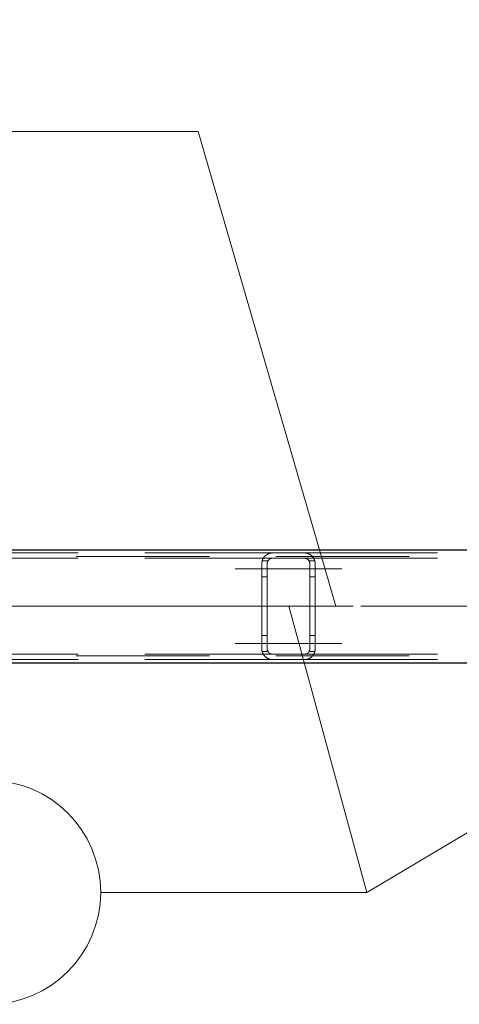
# Model space of a CAD drawing. Header units: millimetres. Extents: x -845 to -83, y 8759 to 9255.
# Tile 11 of 197: x -595.83 to -587.58, y 8807.56 to 8826.03. Entities that reach past the tile are written whole.
import ezdxf

# ---------------------------------------------------------------- set-up
doc = ezdxf.new("R2010")
doc.units = ezdxf.units.MM
doc.header["$LTSCALE"] = 10
doc.linetypes.add('HIDDEN', pattern=[0.375, 0.25, -0.125])
doc.linetypes.add('MITTE', pattern=[2, 1.25, -0.25, 0.25, -0.25])
for name, color, linetype, lineweight in [('PS_Hidden', 2, 'HIDDEN', 9), ('PS_Mid', 5, 'MITTE', 15), ('PS_Pos', 1, 'Continuous', 15), ('PS_Shape', 161, 'Continuous', 30), ('PS_SOLID', 7, 'Continuous', 30)]:
    doc.layers.add(name, color=color, linetype=linetype, lineweight=lineweight)
doc.styles.add('simplex', font='simplex.shx', dxfattribs={"width": 0.75})

# ---------------------------------------------------------------- blocks, each defined once
blk = doc.blocks.new('*X313')
at = {"layer": 'PS_Hidden', "color": 2, "linetype": 'HIDDEN'}
for p, q in [((-639.768, 8815.954), (-540.018, 8815.954)), ((-600.983, 8816.024), (-591.083, 8816.024)), ((-600.983, 8815.924), (-591.083, 8815.924)), ((-591.272, 8815.889), (-591.27, 8815.894)), ((-591.27, 8815.894), (-591.269, 8815.898)), ((-591.269, 8815.898), (-591.267, 8815.903)), ((-591.267, 8815.903), (-591.265, 8815.907)), ((-591.265, 8815.907), (-591.263, 8815.911)), ((-591.263, 8815.911), (-591.261, 8815.915)), ((-591.261, 8815.915), (-591.258, 8815.92)), ((-591.258, 8815.92), (-591.256, 8815.924)), ((-591.256, 8815.924), (-591.254, 8815.928)), ((-591.254, 8815.928), (-591.251, 8815.932)), ((-591.251, 8815.932), (-591.249, 8815.935)), ((-591.249, 8815.935), (-591.246, 8815.939)), ((-591.246, 8815.939), (-591.244, 8815.943)), ((-591.244, 8815.943), (-591.241, 8815.946)), ((-591.241, 8815.946), (-591.238, 8815.95)), ((-591.238, 8815.95), (-591.235, 8815.953)), ((-591.235, 8815.953), (-591.233, 8815.957)), ((-591.233, 8815.957), (-591.23, 8815.96)), ((-591.23, 8815.96), (-591.227, 8815.963)), ((-591.227, 8815.963), (-591.224, 8815.966)), ((-591.224, 8815.966), (-591.221, 8815.969)), ((-591.221, 8815.969), (-591.218, 8815.972)), ((-591.218, 8815.972), (-591.214, 8815.975)), ((-591.214, 8815.975), (-591.211, 8815.977)), ((-591.211, 8815.977), (-591.208, 8815.98)), ((-591.208, 8815.98), (-591.204, 8815.983)), ((-591.204, 8815.983), (-591.2, 8815.986)), ((-591.2, 8815.986), (-591.196, 8815.989)), ((-591.196, 8815.989), (-591.192, 8815.991)), ((-591.192, 8815.991), (-591.188, 8815.994)), ((-591.188, 8815.994), (-591.184, 8815.996)), ((-591.184, 8815.996), (-591.18, 8815.999)), ((-591.18, 8815.999), (-591.176, 8816.001)), ((-591.176, 8816.001), (-591.171, 8816.003)), ((-591.171, 8816.003), (-591.167, 8816.005)), ((-591.167, 8816.005), (-591.162, 8816.008)), ((-591.162, 8816.008), (-591.157, 8816.009)), ((-591.158, 8815.89), (-591.16, 8815.888)), ((-591.157, 8815.891), (-591.158, 8815.89)), ((-591.157, 8816.009), (-591.153, 8816.011)), ((-591.155, 8815.893), (-591.157, 8815.891)), ((-591.154, 8815.895), (-591.155, 8815.893)), ((-591.152, 8815.896), (-591.154, 8815.895)), ((-591.153, 8816.011), (-591.148, 8816.013)), ((-591.151, 8815.898), (-591.152, 8815.896)), ((-591.149, 8815.899), (-591.151, 8815.898)), ((-591.147, 8815.901), (-591.149, 8815.899)), ((-591.148, 8816.013), (-591.143, 8816.015)), ((-591.145, 8815.902), (-591.147, 8815.901)), ((-591.143, 8815.904), (-591.145, 8815.902)), ((-591.143, 8816.015), (-591.137, 8816.016)), ((-591.141, 8815.905), (-591.143, 8815.904)), ((-591.139, 8815.907), (-591.141, 8815.905)), ((-591.137, 8815.908), (-591.139, 8815.907)), ((-591.137, 8816.016), (-591.132, 8816.018)), ((-591.135, 8815.909), (-591.137, 8815.908)), ((-591.132, 8815.911), (-591.135, 8815.909)), ((-591.132, 8816.018), (-591.125, 8816.019)), ((-591.13, 8815.912), (-591.132, 8815.911)), ((-591.128, 8815.913), (-591.13, 8815.912)), ((-591.125, 8815.914), (-591.128, 8815.913)), ((-591.125, 8816.019), (-591.119, 8816.021)), ((-591.123, 8815.916), (-591.125, 8815.914)), ((-591.12, 8815.917), (-591.123, 8815.916)), ((-591.118, 8815.918), (-591.12, 8815.917)), ((-591.119, 8816.021), (-591.112, 8816.022)), ((-591.115, 8815.918), (-591.118, 8815.918)), ((-591.112, 8815.919), (-591.115, 8815.918)), ((-591.112, 8816.022), (-591.106, 8816.023)), ((-591.11, 8815.92), (-591.112, 8815.919)), ((-591.106, 8815.921), (-591.11, 8815.92)), ((-591.106, 8816.023), (-591.098, 8816.023)), ((-591.103, 8815.922), (-591.106, 8815.921)), ((-591.1, 8815.922), (-591.103, 8815.922)), ((-591.097, 8815.923), (-591.1, 8815.922)), ((-591.098, 8816.023), (-591.091, 8816.024)), ((-591.093, 8815.923), (-591.097, 8815.923)), ((-591.09, 8815.924), (-591.093, 8815.923)), ((-591.091, 8816.024), (-591.083, 8816.024)), ((-591.087, 8815.924), (-591.09, 8815.924)), ((-591.083, 8815.924), (-591.087, 8815.924)), ((-591.083, 8816.024), (-590.483, 8816.024)), ((-591.083, 8816.024), (-591.083, 8816.024)), ((-590.483, 8815.924), (-591.083, 8815.924)), ((-590.483, 8816.024), (-580.583, 8816.024)), ((-590.483, 8816.024), (-590.477, 8816.024)), ((-590.483, 8815.924), (-580.583, 8815.924)), ((-590.48, 8815.924), (-590.483, 8815.924)), ((-590.477, 8815.924), (-590.48, 8815.924)), ((-590.477, 8816.024), (-590.47, 8816.023)), ((-590.474, 8815.923), (-590.477, 8815.924)), ((-590.471, 8815.923), (-590.474, 8815.923)), ((-590.467, 8815.923), (-590.471, 8815.923)), ((-590.47, 8816.023), (-590.463, 8816.023)), ((-590.464, 8815.922), (-590.467, 8815.923)), ((-590.461, 8815.921), (-590.464, 8815.922)), ((-590.463, 8816.023), (-590.455, 8816.022)), ((-590.458, 8815.921), (-590.461, 8815.921)), ((-590.455, 8815.92), (-590.458, 8815.921)), ((-590.455, 8816.022), (-590.448, 8816.021)), ((-590.452, 8815.919), (-590.455, 8815.92)), ((-590.449, 8815.918), (-590.452, 8815.919)), ((-590.446, 8815.917), (-590.449, 8815.918)), ((-590.448, 8816.021), (-590.441, 8816.019)), ((-590.443, 8815.915), (-590.446, 8815.917)), ((-590.44, 8815.914), (-590.443, 8815.915)), ((-590.441, 8816.019), (-590.434, 8816.018)), ((-590.437, 8815.913), (-590.44, 8815.914)), ((-590.434, 8815.911), (-590.437, 8815.913)), ((-590.434, 8816.018), (-590.428, 8816.016)), ((-590.432, 8815.91), (-590.434, 8815.911)), ((-590.429, 8815.908), (-590.432, 8815.91)), ((-590.427, 8815.906), (-590.429, 8815.908)), ((-590.428, 8816.016), (-590.422, 8816.014)), ((-590.424, 8815.905), (-590.427, 8815.906)), ((-590.422, 8815.903), (-590.424, 8815.905)), ((-590.422, 8816.014), (-590.416, 8816.012)), ((-590.42, 8815.902), (-590.422, 8815.903)), ((-590.418, 8815.9), (-590.42, 8815.902)), ((-590.416, 8815.898), (-590.418, 8815.9)), ((-590.416, 8816.012), (-590.41, 8816.01)), ((-590.414, 8815.897), (-590.416, 8815.898)), ((-590.413, 8815.895), (-590.414, 8815.897)), ((-590.411, 8815.893), (-590.413, 8815.895)), ((-590.409, 8815.891), (-590.411, 8815.893)), ((-590.41, 8816.01), (-590.404, 8816.008)), ((-590.408, 8815.89), (-590.409, 8815.891)), ((-590.406, 8815.888), (-590.408, 8815.89)), ((-590.404, 8816.008), (-590.399, 8816.005)), ((-590.399, 8816.005), (-590.394, 8816.003)), ((-590.394, 8816.003), (-590.389, 8816)), ((-590.389, 8816), (-590.384, 8815.997)), ((-590.384, 8815.997), (-590.379, 8815.995)), ((-590.379, 8815.995), (-590.374, 8815.992)), ((-590.374, 8815.992), (-590.37, 8815.989)), ((-590.37, 8815.989), (-590.366, 8815.986)), ((-590.366, 8815.986), (-590.362, 8815.983)), ((-590.362, 8815.983), (-590.358, 8815.98)), ((-590.358, 8815.98), (-590.355, 8815.977)), ((-590.355, 8815.977), (-590.351, 8815.974)), ((-590.351, 8815.974), (-590.348, 8815.971)), ((-590.348, 8815.971), (-590.344, 8815.968)), ((-590.344, 8815.968), (-590.341, 8815.965)), ((-590.341, 8815.965), (-590.338, 8815.961)), ((-590.338, 8815.961), (-590.335, 8815.958)), ((-590.335, 8815.958), (-590.332, 8815.955)), ((-590.332, 8815.955), (-590.329, 8815.951)), ((-590.329, 8815.951), (-590.326, 8815.948)), ((-590.326, 8815.948), (-590.323, 8815.944)), ((-590.323, 8815.944), (-590.321, 8815.94)), ((-590.321, 8815.94), (-590.318, 8815.937)), ((-590.318, 8815.937), (-590.315, 8815.933)), ((-590.315, 8815.933), (-590.313, 8815.929)), ((-590.313, 8815.929), (-590.311, 8815.925)), ((-590.311, 8815.925), (-590.308, 8815.921)), ((-590.308, 8815.921), (-590.306, 8815.917)), ((-590.306, 8815.917), (-590.304, 8815.913)), ((-590.304, 8815.913), (-590.302, 8815.909)), ((-590.302, 8815.909), (-590.3, 8815.905)), ((-590.3, 8815.905), (-590.299, 8815.901)), ((-590.299, 8815.901), (-590.297, 8815.897)), ((-590.297, 8815.897), (-590.295, 8815.893)), ((-590.295, 8815.893), (-590.294, 8815.889)), ((-591.283, 8815.834), (-591.282, 8815.84)), ((-591.283, 8815.829), (-591.283, 8815.834)), ((-591.283, 8815.824), (-591.283, 8815.829)), ((-591.283, 8814.224), (-591.283, 8815.824)), ((-591.282, 8815.845), (-591.281, 8815.85)), ((-591.282, 8815.84), (-591.282, 8815.845)), ((-591.281, 8815.855), (-591.28, 8815.86)), ((-591.281, 8815.85), (-591.281, 8815.855)), ((-591.28, 8815.86), (-591.279, 8815.865)), ((-591.279, 8815.865), (-591.278, 8815.87)), ((-591.278, 8815.87), (-591.276, 8815.875)), ((-591.17, 8815.874), (-591.277, 8815.874)), ((-591.276, 8815.875), (-591.275, 8815.88)), ((-591.275, 8815.88), (-591.274, 8815.884)), ((-591.274, 8815.884), (-591.272, 8815.889)), ((-591.182, 8815.836), (-591.183, 8815.833)), ((-591.183, 8815.833), (-591.183, 8815.831)), ((-591.183, 8815.831), (-591.183, 8815.829)), ((-591.183, 8815.829), (-591.183, 8815.826)), ((-591.183, 8815.826), (-591.183, 8815.824)), ((-591.183, 8815.824), (-591.183, 8814.224)), ((-591.183, 8815.824), (-591.183, 8815.824)), ((-591.181, 8815.843), (-591.182, 8815.84)), ((-591.182, 8815.84), (-591.182, 8815.838)), ((-591.182, 8815.838), (-591.182, 8815.836)), ((-591.18, 8815.847), (-591.181, 8815.845)), ((-591.181, 8815.845), (-591.181, 8815.843)), ((-591.179, 8815.852), (-591.18, 8815.849)), ((-591.18, 8815.849), (-591.18, 8815.847)), ((-591.178, 8815.854), (-591.179, 8815.852)), ((-591.177, 8815.858), (-591.178, 8815.856)), ((-591.178, 8815.856), (-591.178, 8815.854)), ((-591.176, 8815.86), (-591.177, 8815.858)), ((-591.175, 8815.863), (-591.176, 8815.86)), ((-591.174, 8815.865), (-591.175, 8815.863)), ((-591.173, 8815.867), (-591.174, 8815.865)), ((-591.172, 8815.869), (-591.173, 8815.867)), ((-591.171, 8815.871), (-591.172, 8815.869)), ((-591.17, 8815.873), (-591.171, 8815.871)), ((-591.169, 8815.875), (-591.17, 8815.873)), ((-591.168, 8815.877), (-591.169, 8815.875)), ((-591.166, 8815.879), (-591.168, 8815.877)), ((-591.165, 8815.881), (-591.166, 8815.879)), ((-591.164, 8815.883), (-591.165, 8815.881)), ((-591.162, 8815.884), (-591.164, 8815.883)), ((-591.161, 8815.886), (-591.162, 8815.884)), ((-591.16, 8815.888), (-591.161, 8815.886)), ((-590.405, 8815.886), (-590.406, 8815.888)), ((-590.403, 8815.884), (-590.405, 8815.886)), ((-590.402, 8815.882), (-590.403, 8815.884)), ((-590.4, 8815.88), (-590.402, 8815.882)), ((-590.399, 8815.878), (-590.4, 8815.88)), ((-590.398, 8815.876), (-590.399, 8815.878)), ((-590.397, 8815.874), (-590.398, 8815.876)), ((-590.396, 8815.872), (-590.397, 8815.874)), ((-590.396, 8815.874), (-590.289, 8815.874)), ((-590.395, 8815.87), (-590.396, 8815.872)), ((-590.394, 8815.868), (-590.395, 8815.87)), ((-590.393, 8815.866), (-590.394, 8815.868)), ((-590.392, 8815.864), (-590.393, 8815.866)), ((-590.391, 8815.862), (-590.392, 8815.864)), ((-590.39, 8815.86), (-590.391, 8815.862)), ((-590.389, 8815.858), (-590.39, 8815.86)), ((-590.388, 8815.856), (-590.389, 8815.858)), ((-590.388, 8815.854), (-590.388, 8815.856)), ((-590.387, 8815.852), (-590.388, 8815.854)), ((-590.387, 8815.85), (-590.387, 8815.852)), ((-590.386, 8815.848), (-590.387, 8815.85)), ((-590.386, 8815.846), (-590.386, 8815.848)), ((-590.385, 8815.844), (-590.386, 8815.846)), ((-590.385, 8815.842), (-590.385, 8815.844)), ((-590.384, 8815.84), (-590.385, 8815.842)), ((-590.384, 8815.838), (-590.384, 8815.84)), ((-590.384, 8815.836), (-590.384, 8815.838)), ((-590.384, 8815.834), (-590.384, 8815.836)), ((-590.383, 8815.832), (-590.384, 8815.834)), ((-590.383, 8815.83), (-590.383, 8815.832)), ((-590.383, 8815.828), (-590.383, 8815.83)), ((-590.383, 8815.826), (-590.383, 8815.828)), ((-590.383, 8815.824), (-590.383, 8815.826)), ((-590.383, 8814.224), (-590.383, 8815.824)), ((-590.294, 8815.889), (-590.292, 8815.884)), ((-590.292, 8815.884), (-590.291, 8815.88)), ((-590.291, 8815.88), (-590.29, 8815.876)), ((-590.29, 8815.876), (-590.289, 8815.872)), ((-590.289, 8815.872), (-590.288, 8815.867)), ((-590.288, 8815.867), (-590.287, 8815.863)), ((-590.287, 8815.863), (-590.286, 8815.859)), ((-590.286, 8815.859), (-590.285, 8815.854)), ((-590.285, 8815.854), (-590.285, 8815.85)), ((-590.285, 8815.85), (-590.284, 8815.845)), ((-590.284, 8815.845), (-590.284, 8815.841)), ((-590.284, 8815.841), (-590.283, 8815.837)), ((-590.283, 8815.837), (-590.283, 8815.832)), ((-590.283, 8815.832), (-590.283, 8815.828)), ((-590.283, 8815.828), (-590.283, 8815.824)), ((-590.283, 8815.824), (-590.283, 8814.224)), ((-591.183, 8815.574), (-591.283, 8815.574)), ((-590.383, 8815.574), (-590.283, 8815.574)), ((-591.183, 8814.474), (-591.283, 8814.474)), ((-590.383, 8814.474), (-590.283, 8814.474)), ((-639.768, 8814.094), (-540.018, 8814.094)), ((-600.983, 8814.124), (-591.083, 8814.124)), ((-591.283, 8814.218), (-591.283, 8814.224)), ((-591.283, 8814.213), (-591.283, 8814.218)), ((-591.282, 8814.208), (-591.283, 8814.213)), ((-591.282, 8814.203), (-591.282, 8814.208)), ((-591.281, 8814.198), (-591.282, 8814.203)), ((-591.281, 8814.193), (-591.281, 8814.198)), ((-591.28, 8814.188), (-591.281, 8814.193)), ((-591.279, 8814.183), (-591.28, 8814.188)), ((-591.278, 8814.178), (-591.279, 8814.183)), ((-591.276, 8814.173), (-591.278, 8814.178)), ((-591.17, 8814.174), (-591.277, 8814.174)), ((-591.275, 8814.168), (-591.276, 8814.173)), ((-591.274, 8814.163), (-591.275, 8814.168)), ((-591.272, 8814.159), (-591.274, 8814.163)), ((-591.27, 8814.154), (-591.272, 8814.159)), ((-591.269, 8814.15), (-591.27, 8814.154)), ((-591.267, 8814.145), (-591.269, 8814.15)), ((-591.265, 8814.141), (-591.267, 8814.145)), ((-591.263, 8814.136), (-591.265, 8814.141)), ((-591.261, 8814.132), (-591.263, 8814.136)), ((-591.258, 8814.128), (-591.261, 8814.132)), ((-591.256, 8814.124), (-591.258, 8814.128)), ((-591.254, 8814.12), (-591.256, 8814.124)), ((-591.251, 8814.116), (-591.254, 8814.12)), ((-591.249, 8814.112), (-591.251, 8814.116)), ((-591.246, 8814.108), (-591.249, 8814.112)), ((-591.244, 8814.105), (-591.246, 8814.108)), ((-591.241, 8814.101), (-591.244, 8814.105)), ((-591.238, 8814.098), (-591.241, 8814.101)), ((-591.235, 8814.094), (-591.238, 8814.098)), ((-591.233, 8814.091), (-591.235, 8814.094)), ((-591.23, 8814.088), (-591.233, 8814.091)), ((-591.227, 8814.085), (-591.23, 8814.088)), ((-591.224, 8814.082), (-591.227, 8814.085)), ((-591.221, 8814.079), (-591.224, 8814.082)), ((-591.218, 8814.076), (-591.221, 8814.079)), ((-591.214, 8814.073), (-591.218, 8814.076)), ((-591.211, 8814.07), (-591.214, 8814.073)), ((-591.208, 8814.067), (-591.211, 8814.07)), ((-591.204, 8814.065), (-591.208, 8814.067)), ((-591.2, 8814.062), (-591.204, 8814.065)), ((-591.196, 8814.059), (-591.2, 8814.062)), ((-591.192, 8814.056), (-591.196, 8814.059)), ((-591.188, 8814.054), (-591.192, 8814.056)), ((-591.184, 8814.051), (-591.188, 8814.054)), ((-591.18, 8814.049), (-591.184, 8814.051)), ((-591.183, 8814.224), (-591.183, 8814.221)), ((-591.183, 8814.221), (-591.183, 8814.219)), ((-591.183, 8814.219), (-591.183, 8814.217)), ((-591.183, 8814.217), (-591.183, 8814.214)), ((-591.183, 8814.214), (-591.182, 8814.212)), ((-591.182, 8814.212), (-591.182, 8814.21)), ((-591.182, 8814.21), (-591.182, 8814.207)), ((-591.182, 8814.207), (-591.181, 8814.205)), ((-591.181, 8814.205), (-591.181, 8814.203)), ((-591.181, 8814.203), (-591.18, 8814.2)), ((-591.18, 8814.2), (-591.18, 8814.198)), ((-591.18, 8814.198), (-591.179, 8814.196)), ((-591.176, 8814.047), (-591.18, 8814.049)), ((-591.179, 8814.196), (-591.178, 8814.194)), ((-591.178, 8814.194), (-591.178, 8814.192)), ((-591.178, 8814.192), (-591.177, 8814.189)), ((-591.177, 8814.189), (-591.176, 8814.187)), ((-591.176, 8814.187), (-591.175, 8814.185)), ((-591.171, 8814.044), (-591.176, 8814.047)), ((-591.175, 8814.185), (-591.174, 8814.183)), ((-591.174, 8814.183), (-591.173, 8814.181)), ((-591.173, 8814.181), (-591.172, 8814.179)), ((-591.172, 8814.179), (-591.171, 8814.177)), ((-591.171, 8814.177), (-591.17, 8814.175)), ((-591.167, 8814.042), (-591.171, 8814.044)), ((-591.17, 8814.175), (-591.169, 8814.173)), ((-591.169, 8814.173), (-591.168, 8814.171)), ((-591.168, 8814.171), (-591.166, 8814.169)), ((-591.166, 8814.169), (-591.165, 8814.167)), ((-591.165, 8814.167), (-591.164, 8814.165)), ((-591.164, 8814.165), (-591.162, 8814.163)), ((-591.162, 8814.163), (-591.161, 8814.161)), ((-591.161, 8814.161), (-591.16, 8814.16)), ((-591.16, 8814.16), (-591.158, 8814.158)), ((-591.158, 8814.158), (-591.157, 8814.156)), ((-591.157, 8814.156), (-591.155, 8814.155)), ((-591.155, 8814.155), (-591.154, 8814.153)), ((-591.154, 8814.153), (-591.152, 8814.152)), ((-591.152, 8814.152), (-591.151, 8814.15)), ((-591.151, 8814.15), (-591.149, 8814.148)), ((-591.149, 8814.148), (-591.147, 8814.147)), ((-591.147, 8814.147), (-591.145, 8814.145)), ((-591.145, 8814.145), (-591.143, 8814.144)), ((-591.143, 8814.144), (-591.141, 8814.142)), ((-591.141, 8814.142), (-591.139, 8814.141)), ((-591.139, 8814.141), (-591.137, 8814.14)), ((-591.137, 8814.14), (-591.135, 8814.138)), ((-591.135, 8814.138), (-591.132, 8814.137)), ((-591.132, 8814.137), (-591.13, 8814.136)), ((-591.13, 8814.136), (-591.128, 8814.134)), ((-591.128, 8814.134), (-591.125, 8814.133)), ((-591.125, 8814.133), (-591.123, 8814.132)), ((-591.123, 8814.132), (-591.12, 8814.131)), ((-591.12, 8814.131), (-591.118, 8814.13)), ((-591.118, 8814.13), (-591.115, 8814.129)), ((-591.115, 8814.129), (-591.112, 8814.128)), ((-591.112, 8814.128), (-591.11, 8814.127)), ((-591.11, 8814.127), (-591.106, 8814.127)), ((-591.106, 8814.127), (-591.103, 8814.126)), ((-591.103, 8814.126), (-591.1, 8814.125)), ((-591.1, 8814.125), (-591.097, 8814.125)), ((-591.097, 8814.125), (-591.093, 8814.124)), ((-591.093, 8814.124), (-591.09, 8814.124)), ((-591.09, 8814.124), (-591.087, 8814.124)), ((-591.087, 8814.124), (-591.083, 8814.124)), ((-591.083, 8814.124), (-590.483, 8814.124)), ((-591.083, 8814.124), (-591.083, 8814.124)), ((-590.483, 8814.124), (-580.583, 8814.124)), ((-590.483, 8814.124), (-590.48, 8814.124)), ((-590.48, 8814.124), (-590.477, 8814.124)), ((-590.477, 8814.124), (-590.474, 8814.124)), ((-590.474, 8814.124), (-590.471, 8814.125)), ((-590.471, 8814.125), (-590.467, 8814.125)), ((-590.467, 8814.125), (-590.464, 8814.126)), ((-590.464, 8814.126), (-590.461, 8814.126)), ((-590.461, 8814.126), (-590.458, 8814.127)), ((-590.458, 8814.127), (-590.455, 8814.128)), ((-590.455, 8814.128), (-590.452, 8814.129)), ((-590.452, 8814.129), (-590.449, 8814.13)), ((-590.449, 8814.13), (-590.446, 8814.131)), ((-590.446, 8814.131), (-590.443, 8814.132)), ((-590.443, 8814.132), (-590.44, 8814.134)), ((-590.44, 8814.134), (-590.437, 8814.135)), ((-590.437, 8814.135), (-590.434, 8814.136)), ((-590.434, 8814.136), (-590.432, 8814.138)), ((-590.432, 8814.138), (-590.429, 8814.14)), ((-590.429, 8814.14), (-590.427, 8814.141)), ((-590.427, 8814.141), (-590.424, 8814.143)), ((-590.424, 8814.143), (-590.422, 8814.144)), ((-590.422, 8814.144), (-590.42, 8814.146)), ((-590.42, 8814.146), (-590.418, 8814.148)), ((-590.418, 8814.148), (-590.416, 8814.149)), ((-590.416, 8814.149), (-590.414, 8814.151)), ((-590.414, 8814.151), (-590.413, 8814.153)), ((-590.413, 8814.153), (-590.411, 8814.155)), ((-590.411, 8814.155), (-590.409, 8814.156)), ((-590.409, 8814.156), (-590.408, 8814.158)), ((-590.408, 8814.158), (-590.406, 8814.16)), ((-590.406, 8814.16), (-590.405, 8814.162)), ((-590.405, 8814.162), (-590.403, 8814.164)), ((-590.403, 8814.164), (-590.402, 8814.166)), ((-590.402, 8814.166), (-590.4, 8814.167)), ((-590.4, 8814.167), (-590.399, 8814.169)), ((-590.399, 8814.169), (-590.398, 8814.171)), ((-590.394, 8814.045), (-590.399, 8814.042)), ((-590.398, 8814.171), (-590.397, 8814.173)), ((-590.397, 8814.173), (-590.396, 8814.175)), ((-590.396, 8814.175), (-590.395, 8814.177)), ((-590.396, 8814.174), (-590.289, 8814.174)), ((-590.395, 8814.177), (-590.394, 8814.179)), ((-590.394, 8814.179), (-590.393, 8814.181)), ((-590.389, 8814.048), (-590.394, 8814.045)), ((-590.393, 8814.181), (-590.392, 8814.183)), ((-590.392, 8814.183), (-590.391, 8814.185)), ((-590.391, 8814.185), (-590.39, 8814.187)), ((-590.39, 8814.187), (-590.389, 8814.189)), ((-590.389, 8814.189), (-590.388, 8814.191)), ((-590.384, 8814.05), (-590.389, 8814.048)), ((-590.388, 8814.193), (-590.387, 8814.195)), ((-590.388, 8814.191), (-590.388, 8814.193)), ((-590.387, 8814.198), (-590.386, 8814.2)), ((-590.387, 8814.195), (-590.387, 8814.198)), ((-590.386, 8814.202), (-590.385, 8814.204)), ((-590.386, 8814.2), (-590.386, 8814.202)), ((-590.385, 8814.206), (-590.384, 8814.208)), ((-590.385, 8814.204), (-590.385, 8814.206)), ((-590.384, 8814.214), (-590.383, 8814.216)), ((-590.384, 8814.212), (-590.384, 8814.214)), ((-590.384, 8814.21), (-590.384, 8814.212)), ((-590.384, 8814.208), (-590.384, 8814.21)), ((-590.379, 8814.053), (-590.384, 8814.05)), ((-590.383, 8814.222), (-590.383, 8814.224)), ((-590.383, 8814.224), (-590.383, 8814.224)), ((-590.383, 8814.22), (-590.383, 8814.222)), ((-590.383, 8814.218), (-590.383, 8814.22)), ((-590.383, 8814.216), (-590.383, 8814.218)), ((-590.374, 8814.056), (-590.379, 8814.053)), ((-590.37, 8814.059), (-590.374, 8814.056)), ((-590.366, 8814.062), (-590.37, 8814.059)), ((-590.362, 8814.065), (-590.366, 8814.062)), ((-590.358, 8814.067), (-590.362, 8814.065)), ((-590.355, 8814.07), (-590.358, 8814.067)), ((-590.351, 8814.073), (-590.355, 8814.07)), ((-590.348, 8814.076), (-590.351, 8814.073)), ((-590.344, 8814.08), (-590.348, 8814.076)), ((-590.341, 8814.083), (-590.344, 8814.08)), ((-590.338, 8814.086), (-590.341, 8814.083)), ((-590.335, 8814.09), (-590.338, 8814.086)), ((-590.332, 8814.093), (-590.335, 8814.09)), ((-590.329, 8814.096), (-590.332, 8814.093)), ((-590.326, 8814.1), (-590.329, 8814.096)), ((-590.323, 8814.104), (-590.326, 8814.1)), ((-590.321, 8814.107), (-590.323, 8814.104)), ((-590.318, 8814.111), (-590.321, 8814.107)), ((-590.315, 8814.115), (-590.318, 8814.111)), ((-590.313, 8814.118), (-590.315, 8814.115)), ((-590.311, 8814.122), (-590.313, 8814.118)), ((-590.308, 8814.126), (-590.311, 8814.122)), ((-590.306, 8814.13), (-590.308, 8814.126)), ((-590.304, 8814.134), (-590.306, 8814.13)), ((-590.302, 8814.138), (-590.304, 8814.134)), ((-590.3, 8814.142), (-590.302, 8814.138)), ((-590.299, 8814.146), (-590.3, 8814.142)), ((-590.297, 8814.151), (-590.299, 8814.146)), ((-590.295, 8814.155), (-590.297, 8814.151)), ((-590.294, 8814.159), (-590.295, 8814.155)), ((-590.292, 8814.163), (-590.294, 8814.159)), ((-590.291, 8814.168), (-590.292, 8814.163)), ((-590.29, 8814.172), (-590.291, 8814.168)), ((-590.289, 8814.176), (-590.29, 8814.172)), ((-590.288, 8814.18), (-590.289, 8814.176)), ((-590.287, 8814.185), (-590.288, 8814.18)), ((-590.286, 8814.189), (-590.287, 8814.185)), ((-590.285, 8814.193), (-590.286, 8814.189)), ((-590.284, 8814.202), (-590.285, 8814.198)), ((-590.285, 8814.198), (-590.285, 8814.193)), ((-590.283, 8814.211), (-590.284, 8814.207)), ((-590.284, 8814.207), (-590.284, 8814.202)), ((-590.283, 8814.224), (-590.283, 8814.22)), ((-590.283, 8814.22), (-590.283, 8814.215)), ((-590.283, 8814.215), (-590.283, 8814.211)), ((-600.983, 8814.024), (-591.083, 8814.024)), ((-591.162, 8814.04), (-591.167, 8814.042)), ((-591.157, 8814.038), (-591.162, 8814.04)), ((-591.153, 8814.036), (-591.157, 8814.038)), ((-591.148, 8814.035), (-591.153, 8814.036)), ((-591.143, 8814.033), (-591.148, 8814.035)), ((-591.137, 8814.031), (-591.143, 8814.033)), ((-591.132, 8814.03), (-591.137, 8814.031)), ((-591.125, 8814.028), (-591.132, 8814.03)), ((-591.119, 8814.027), (-591.125, 8814.028)), ((-591.112, 8814.026), (-591.119, 8814.027)), ((-591.106, 8814.025), (-591.112, 8814.026)), ((-591.098, 8814.024), (-591.106, 8814.025)), ((-591.091, 8814.024), (-591.098, 8814.024)), ((-591.083, 8814.024), (-591.091, 8814.024)), ((-590.483, 8814.024), (-591.083, 8814.024)), ((-590.483, 8814.024), (-580.583, 8814.024)), ((-590.477, 8814.024), (-590.483, 8814.024)), ((-590.47, 8814.024), (-590.477, 8814.024)), ((-590.463, 8814.025), (-590.47, 8814.024)), ((-590.455, 8814.026), (-590.463, 8814.025)), ((-590.448, 8814.027), (-590.455, 8814.026)), ((-590.441, 8814.028), (-590.448, 8814.027)), ((-590.434, 8814.03), (-590.441, 8814.028)), ((-590.428, 8814.032), (-590.434, 8814.03)), ((-590.422, 8814.033), (-590.428, 8814.032)), ((-590.416, 8814.035), (-590.422, 8814.033)), ((-590.41, 8814.038), (-590.416, 8814.035)), ((-590.404, 8814.04), (-590.41, 8814.038)), ((-590.399, 8814.042), (-590.404, 8814.04))]:
    blk.add_line(p, q, dxfattribs=at)
at = {"layer": 'PS_Mid', "color": 5, "linetype": 'MITTE'}
for p, q in [((-591.783, 8815.724), (-590.669, 8815.724)), ((-591.783, 8815.724), (-590.683, 8815.724)), ((-589.783, 8815.724), (-590.883, 8815.724)), ((-589.783, 8815.724), (-590.883, 8815.724)), ((-642.066, 8815.024), (-537.72, 8815.024)), ((-624.426, 8815.024), (-567.64, 8815.024)), ((-590.783, 8815.024), (-590.783, 8815.024)), ((-591.783, 8814.324), (-590.669, 8814.324)), ((-591.783, 8814.324), (-590.683, 8814.324)), ((-589.783, 8814.324), (-590.883, 8814.324)), ((-589.783, 8814.324), (-590.883, 8814.324))]:
    blk.add_line(p, q, dxfattribs=at)
at = {"layer": 'PS_SOLID', "color": 7, "linetype": 'Continuous'}
for p, q in [((-639.768, 8816.084), (-540.018, 8816.084)), ((-639.768, 8813.964), (-540.018, 8813.964))]:
    blk.add_line(p, q, dxfattribs=at)
blk = doc.blocks.new('*X353')
at = {"color": 1}
for p, q in [((-605.257, 8826.026), (-599.578, 8826.026)), ((-597.478, 8823.926), (-592.478, 8823.926)), ((-589.893, 8815.024), (-592.478, 8823.926)), ((-605.257, 8821.826), (-599.578, 8821.826))]:
    blk.add_line(p, q, dxfattribs=at)
for centre, start, end in [((-605.257, 8823.926), 90, 270), ((-599.578, 8823.926), 270, 90)]:
    blk.add_arc(centre, 2.1, start, end, dxfattribs=at)
at = {"color": 30, "style": 'simplex', "width": 0.75}
blk.add_text('566', height=3, dxfattribs=at).set_placement((-605.257, 8822.426))
blk = doc.blocks.new('*X726')
at = {"color": 1}
for p, q in [((-590.777, 8815.024), (-589.31, 8809.657)), ((-602.089, 8811.757), (-596.41, 8811.757)), ((-594.31, 8809.657), (-589.31, 8809.657)), ((-602.089, 8807.557), (-596.41, 8807.557))]:
    blk.add_line(p, q, dxfattribs=at)
for centre, start, end in [((-602.089, 8809.657), 90, 270), ((-596.41, 8809.657), 270, 90)]:
    blk.add_arc(centre, 2.1, start, end, dxfattribs=at)
at = {"color": 30, "style": 'simplex', "width": 0.75}
blk.add_text('589', height=3, dxfattribs=at).set_placement((-602.089, 8808.157))
blk = doc.blocks.new('*X727')
at = {"color": 1}
for p in [(-580.277, 8815.024), (-594.31, 8809.657)]:
    blk.add_line(p, (-589.31, 8809.657), dxfattribs=at)
blk.add_arc((-596.41, 8809.657), 2.1, 270, 90, dxfattribs=at)

msp = doc.modelspace()

# ---------------------------------------------------------------- block references
at = {"layer": 'PS_Pos'}
for name in ['*X353', '*X726', '*X727']:
    msp.add_blockref(name, (0, 0), dxfattribs=at)
at = {"layer": 'PS_Shape', "color": 31}
msp.add_blockref('*X313', (0, 0), dxfattribs=at)

doc.saveas('drawing.dxf')
